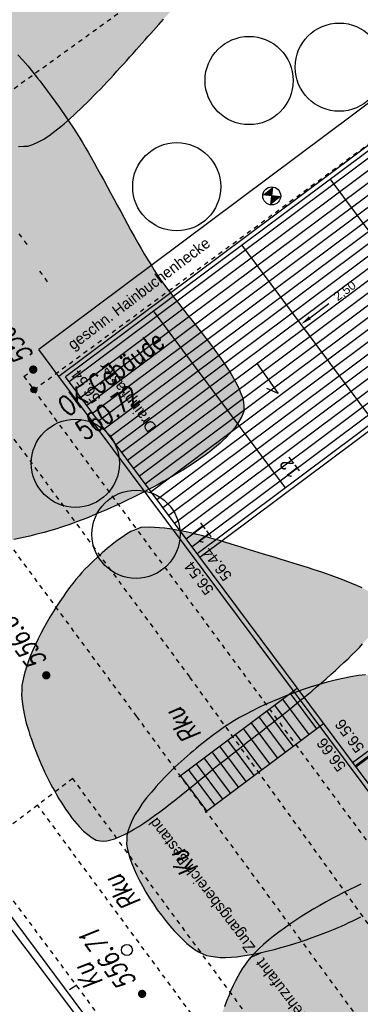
# Model space of a CAD drawing. Header units: metres. Extents: x 2 to 485, y 6 to 594.
# Tile 164 of 176: x 369 to 377, y 372 to 394. Entities that reach past the tile are written whole.
import ezdxf
from ezdxf.enums import TextEntityAlignment as Align

# ---------------------------------------------------------------- set-up
doc = ezdxf.new("R2010")
doc.units = ezdxf.units.M
doc.header["$LTSCALE"] = 0.0125
doc.linetypes.add('260241_A_bea$0$GESTRICHELT', pattern=[0.4, 0.2, -0.2])
doc.linetypes.add('260241_A_bea$0$PUNKTIERT', pattern=[0.2, 0, -0.2])
for name, color, linetype in [('260241_A_bea$0$B10_GEBAEUDE', 1, 'Continuous'), ('260241_A_bea$0$B13_GEB_ZUBEHOER', 12, 'Continuous'), ('260241_A_bea$0$B15_GEB_TXT', 12, 'Continuous'), ('260241_A_bea$0$B25_EINFASS_GEPKT', 7, '260241_A_bea$0$PUNKTIERT'), ('260241_A_bea$0$B28_VEINFASS_TXT', 5, 'Continuous'), ('260241_A_bea$0$B30_BEWSYM', 3, 'Continuous'), ('260241_A_bea$0$B31_BEWLIN', 3, 'Continuous'), ('260241_A_bea$0$B53_HAUPTHOEHEN', 4, 'Continuous'), ('260241_A_bea$0$B54_HOEHEN', 253, 'Continuous'), ('f_baum', 3, 'Continuous'), ('f_einfassung', 51, 'Continuous'), ('f_masze_100', 7, 'Continuous'), ('f_schraff', 251, 'Continuous'), ('f_text_100', 7, 'Continuous'), ('f_weg', 2, 'Continuous')]:
    doc.layers.add(name, color=color, linetype=linetype)
doc.layers.add('260241_A_bea$0$f_fill_baum', color=86, linetype='Continuous', lineweight=18)
doc.styles.add('260241_A_bea$0$ROMANS', font='ROMANS')
doc.styles.add('Arial', font='arial.ttf')

# ---------------------------------------------------------------- blocks, each defined once
blk = doc.blocks.new('260241_A_bea$0$HOEHENPKT_ZENTR')
at = {"const_width": 0.75}
blk.add_lwpolyline([(-0.375, 0, 1), (0.375, 0, 1)], format="xyb", close=True, dxfattribs=at)
blk = doc.blocks.new('260241_A_bea$0$Laubbaum_Stamm')
at = {"lineweight": -2}
blk.add_hatch(color=256, dxfattribs=at).paths.add_polyline_path([(0, 0.5, -1), (0, -0.5, -1)], flags=0)
blk = doc.blocks.new('260241_A_bea$0$Hoehenpunkt_einfach')
at = {"lineweight": -2}
blk.add_hatch(color=256, dxfattribs=at).paths.add_polyline_path([(0, 0.105, -1), (0, -0.105, -1)], flags=0)
blk.add_circle((0, 0), 0.105, dxfattribs=at)

msp = doc.modelspace()

# ---------------------------------------------------------------- hatches: boundary and pattern name
at = {"layer": '260241_A_bea$0$f_fill_baum'}
h = msp.add_hatch(color=256, dxfattribs=at)
h.dxf.hatch_style = 1
h.paths.add_polyline_path([(365.622, 400.773), (365.505, 400.759), (365.369, 400.773), (365.218, 400.807), (365.066, 400.84), (364.9, 400.893), (364.725, 400.959), (364.638, 400.992), (364.548, 401.029), (364.457, 401.068), (364.365, 401.106), (364.272, 401.147), (364.178, 401.189), (364.084, 401.232), (363.989, 401.276), (363.894, 401.321), (363.799, 401.366), (363.704, 401.412), (363.609, 401.458), (363.514, 401.503), (363.419, 401.548), (363.325, 401.592), (363.231, 401.636), (363.138, 401.678), (363.047, 401.719), (362.956, 401.76), (362.867, 401.799), (362.781, 401.835), (362.695, 401.871), (362.611, 401.905), (362.53, 401.935), (362.368, 401.994), (362.218, 402.039), (362.086, 402.062), (361.954, 402.085), (361.839, 402.086), (361.749, 402.06), (361.631, 402.024), (361.52, 401.932), (361.416, 401.796), (361.363, 401.728), (361.312, 401.648), (361.263, 401.559), (361.215, 401.471), (361.168, 401.373), (361.124, 401.267), (361.08, 401.161), (361.038, 401.047), (360.998, 400.927), (360.958, 400.808), (360.921, 400.682), (360.887, 400.552), (360.853, 400.421), (360.821, 400.286), (360.792, 400.148), (360.763, 400.009), (360.737, 399.868), (360.714, 399.725), (360.691, 399.582), (360.671, 399.438), (360.654, 399.294), (360.638, 399.15), (360.626, 399.007), (360.617, 398.866), (360.608, 398.725), (360.602, 398.585), (360.6, 398.449), (360.598, 398.313), (360.599, 398.18), (360.605, 398.052), (360.611, 397.925), (360.621, 397.803), (360.636, 397.687), (360.65, 397.571), (360.668, 397.462), (360.691, 397.361), (360.737, 397.161), (360.802, 396.994), (360.888, 396.873), (360.959, 396.77), (361.063, 396.677), (361.191, 396.592), (361.319, 396.506), (361.471, 396.428), (361.64, 396.356), (361.725, 396.32), (361.814, 396.286), (361.907, 396.253), (361.999, 396.219), (362.095, 396.187), (362.193, 396.156), (362.292, 396.125), (362.393, 396.095), (362.496, 396.065), (362.6, 396.036), (362.705, 396.007), (362.811, 395.979), (362.917, 395.951), (363.024, 395.923), (363.131, 395.895), (363.237, 395.866), (363.343, 395.838), (363.448, 395.81), (363.553, 395.782), (363.658, 395.754), (363.761, 395.726), (363.864, 395.698), (363.966, 395.669), (364.065, 395.64), (364.163, 395.61), (364.259, 395.58), (364.351, 395.549), (364.444, 395.518), (364.533, 395.486), (364.618, 395.453), (364.787, 395.386), (364.939, 395.314), (365.067, 395.237), (365.148, 395.186), (365.232, 395.125), (365.317, 395.056), (365.403, 394.987), (365.49, 394.91), (365.578, 394.826), (365.666, 394.742), (365.755, 394.65), (365.844, 394.553), (365.933, 394.455), (366.023, 394.352), (366.113, 394.245), (366.204, 394.138), (366.295, 394.027), (366.387, 393.913), (366.478, 393.799), (366.57, 393.682), (366.661, 393.564), (366.753, 393.446), (366.845, 393.326), (366.936, 393.207), (367.028, 393.088), (367.119, 392.97), (367.21, 392.853), (367.301, 392.736), (367.391, 392.62), (367.48, 392.508), (367.568, 392.395), (367.656, 392.285), (367.742, 392.18), (367.828, 392.075), (367.913, 391.974), (367.997, 391.88), (368.082, 391.786), (368.165, 391.698), (368.246, 391.618), (368.327, 391.537), (368.406, 391.463), (368.483, 391.398), (368.56, 391.334), (368.635, 391.279), (368.708, 391.234), (368.853, 391.143), (368.989, 391.094), (369.114, 391.099), (369.207, 391.102), (369.315, 391.136), (369.434, 391.195), (369.553, 391.254), (369.682, 391.338), (369.818, 391.441), (369.886, 391.493), (369.956, 391.549), (370.028, 391.61), (370.099, 391.67), (370.172, 391.734), (370.245, 391.801), (370.319, 391.869), (370.394, 391.94), (370.469, 392.013), (370.545, 392.086), (370.621, 392.162), (370.698, 392.24), (370.774, 392.317), (370.851, 392.396), (370.927, 392.476), (371.003, 392.556), (371.078, 392.636), (371.153, 392.717), (371.228, 392.798), (371.302, 392.88), (371.375, 392.961), (371.449, 393.042), (371.521, 393.123), (371.592, 393.202), (371.662, 393.281), (371.731, 393.358), (371.798, 393.433), (371.865, 393.509), (371.931, 393.583), (371.994, 393.654), (372.057, 393.725), (372.117, 393.793), (372.175, 393.857), (372.232, 393.921), (372.287, 393.981), (372.338, 394.038), (372.393, 394.097), (372.452, 394.16), (372.514, 394.226), (372.576, 394.292), (372.641, 394.361), (372.708, 394.432), (372.775, 394.503), (372.844, 394.576), (372.914, 394.65), (372.984, 394.724), (373.056, 394.8), (373.129, 394.878), (373.203, 394.956), (373.278, 395.036), (373.353, 395.117), (373.427, 395.197), (373.502, 395.279), (373.577, 395.361), (373.652, 395.443), (373.727, 395.526), (373.801, 395.61), (373.876, 395.695), (373.95, 395.78), (374.023, 395.865), (374.095, 395.95), (374.166, 396.035), (374.235, 396.12), (374.304, 396.204), (374.37, 396.288), (374.434, 396.372), (374.498, 396.456), (374.56, 396.539), (374.618, 396.621), (374.677, 396.704), (374.732, 396.786), (374.784, 396.867), (374.835, 396.947), (374.882, 397.026), (374.925, 397.104), (374.968, 397.182), (375.007, 397.259), (375.041, 397.334), (375.108, 397.482), (375.155, 397.623), (375.177, 397.754), (375.191, 397.837), (375.197, 397.928), (375.195, 398.026), (375.194, 398.124), (375.185, 398.229), (375.169, 398.339), (375.153, 398.449), (375.131, 398.565), (375.102, 398.685), (375.073, 398.804), (375.037, 398.927), (374.996, 399.054), (374.956, 399.181), (374.91, 399.311), (374.859, 399.443), (374.807, 399.575), (374.751, 399.709), (374.69, 399.843), (374.63, 399.977), (374.565, 400.112), (374.497, 400.247), (374.429, 400.382), (374.357, 400.517), (374.282, 400.65), (374.207, 400.783), (374.129, 400.914), (374.048, 401.043), (373.967, 401.171), (373.883, 401.296), (373.798, 401.417), (373.713, 401.539), (373.627, 401.657), (373.539, 401.769), (373.452, 401.882), (373.363, 401.99), (373.274, 402.092), (373.184, 402.193), (373.094, 402.287), (373.004, 402.374), (372.914, 402.462), (372.825, 402.542), (372.737, 402.614), (372.648, 402.685), (372.56, 402.748), (372.474, 402.801), (372.387, 402.853), (372.301, 402.895), (372.218, 402.927), (372.103, 402.971), (371.968, 403.004), (371.818, 403.026), (371.668, 403.048), (371.502, 403.06), (371.326, 403.062), (371.15, 403.064), (370.964, 403.057), (370.773, 403.042), (370.583, 403.028), (370.387, 403.006), (370.191, 402.977), (369.994, 402.947), (369.797, 402.91), (369.605, 402.868), (369.414, 402.826), (369.228, 402.778), (369.052, 402.726), (368.876, 402.674), (368.709, 402.617), (368.558, 402.556), (368.406, 402.495), (368.269, 402.431), (368.153, 402.365), (368.067, 402.316), (367.975, 402.257), (367.877, 402.189), (367.778, 402.121), (367.674, 402.044), (367.566, 401.963), (367.458, 401.882), (367.346, 401.797), (367.232, 401.711), (367.118, 401.625), (367.003, 401.538), (366.888, 401.453), (366.772, 401.368), (366.656, 401.285), (366.542, 401.208), (366.429, 401.132), (366.318, 401.061), (366.21, 401), (366.102, 400.939), (365.998, 400.887), (365.899, 400.848), (365.8, 400.809), (365.707, 400.782)])
h.paths.add_polyline_path([(365.307, 389.161), (365.424, 389.159), (365.556, 389.192), (365.696, 389.253), (365.766, 389.283), (365.838, 389.32), (365.911, 389.363), (365.985, 389.406), (366.06, 389.455), (366.136, 389.51), (366.212, 389.564), (366.289, 389.624), (366.366, 389.688), (366.443, 389.753), (366.52, 389.822), (366.597, 389.895), (366.673, 389.967), (366.749, 390.043), (366.823, 390.122), (366.897, 390.201), (366.97, 390.282), (367.041, 390.365), (367.112, 390.448), (367.181, 390.533), (367.247, 390.62), (367.313, 390.707), (367.377, 390.795), (367.438, 390.884), (367.498, 390.972), (367.555, 391.061), (367.608, 391.149), (367.66, 391.236), (367.708, 391.323), (367.751, 391.409), (367.795, 391.496), (367.834, 391.581), (367.867, 391.664), (367.9, 391.747), (367.928, 391.827), (367.95, 391.905), (367.994, 392.061), (368.013, 392.206), (368.003, 392.334), (367.992, 392.442), (367.958, 392.563), (367.903, 392.691), (367.848, 392.818), (367.773, 392.953), (367.683, 393.09), (367.638, 393.159), (367.589, 393.228), (367.537, 393.298), (367.485, 393.367), (367.429, 393.436), (367.371, 393.505), (367.313, 393.574), (367.253, 393.643), (367.19, 393.71), (367.128, 393.778), (367.064, 393.845), (366.998, 393.91), (366.932, 393.975), (366.864, 394.038), (366.796, 394.099), (366.727, 394.159), (366.657, 394.217), (366.587, 394.272), (366.448, 394.383), (366.308, 394.483), (366.172, 394.567), (366.035, 394.65), (365.901, 394.717), (365.776, 394.764), (365.652, 394.811), (365.536, 394.838), (365.434, 394.84), (365.318, 394.84), (365.189, 394.81), (365.051, 394.754), (364.981, 394.726), (364.909, 394.691), (364.836, 394.651), (364.764, 394.611), (364.69, 394.565), (364.615, 394.515), (364.54, 394.464), (364.464, 394.409), (364.388, 394.349), (364.312, 394.29), (364.236, 394.227), (364.161, 394.16), (364.086, 394.093), (364.011, 394.023), (363.937, 393.95), (363.863, 393.876), (363.79, 393.8), (363.719, 393.722), (363.648, 393.644), (363.579, 393.564), (363.512, 393.483), (363.446, 393.402), (363.382, 393.32), (363.322, 393.238), (363.261, 393.155), (363.204, 393.072), (363.15, 392.989), (363.096, 392.906), (363.046, 392.823), (363.001, 392.741), (362.956, 392.66), (362.916, 392.58), (362.881, 392.501), (362.845, 392.422), (362.815, 392.345), (362.79, 392.27), (362.742, 392.121), (362.718, 391.983), (362.724, 391.862), (362.728, 391.747), (362.759, 391.62), (362.811, 391.484), (362.862, 391.348), (362.934, 391.204), (363.023, 391.056), (363.068, 390.982), (363.117, 390.908), (363.169, 390.833), (363.221, 390.758), (363.276, 390.683), (363.334, 390.608), (363.392, 390.534), (363.453, 390.46), (363.516, 390.387), (363.58, 390.314), (363.646, 390.243), (363.713, 390.173), (363.78, 390.103), (363.849, 390.035), (363.919, 389.97), (363.988, 389.904), (364.058, 389.84), (364.129, 389.779), (364.2, 389.718), (364.271, 389.66), (364.342, 389.606), (364.413, 389.553), (364.484, 389.503), (364.554, 389.458), (364.694, 389.367), (364.83, 389.293), (364.957, 389.242), (365.084, 389.19), (365.202, 389.161)], flags=16)
h = msp.add_hatch(color=256, dxfattribs=at)
h.dxf.hatch_style = 1
h.paths.add_polyline_path([(365.307, 389.161), (365.424, 389.159), (365.556, 389.192), (365.696, 389.253), (365.766, 389.283), (365.838, 389.32), (365.911, 389.363), (365.985, 389.406), (366.06, 389.455), (366.136, 389.51), (366.212, 389.564), (366.289, 389.624), (366.366, 389.688), (366.443, 389.753), (366.52, 389.822), (366.597, 389.895), (366.673, 389.967), (366.749, 390.043), (366.823, 390.122), (366.897, 390.201), (366.97, 390.282), (367.041, 390.365), (367.112, 390.448), (367.181, 390.533), (367.247, 390.62), (367.313, 390.707), (367.377, 390.795), (367.438, 390.884), (367.498, 390.972), (367.555, 391.061), (367.608, 391.149), (367.66, 391.236), (367.708, 391.323), (367.751, 391.409), (367.795, 391.496), (367.834, 391.581), (367.867, 391.664), (367.9, 391.747), (367.928, 391.827), (367.95, 391.905), (367.994, 392.061), (368.013, 392.206), (368.003, 392.334), (367.992, 392.442), (367.958, 392.563), (367.903, 392.691), (367.848, 392.818), (367.773, 392.953), (367.683, 393.09), (367.638, 393.159), (367.589, 393.228), (367.537, 393.298), (367.485, 393.367), (367.429, 393.436), (367.371, 393.505), (367.313, 393.574), (367.253, 393.643), (367.19, 393.71), (367.128, 393.778), (367.064, 393.845), (366.998, 393.91), (366.932, 393.975), (366.864, 394.038), (366.796, 394.099), (366.727, 394.159), (366.657, 394.217), (366.587, 394.272), (366.448, 394.383), (366.308, 394.483), (366.172, 394.567), (366.035, 394.65), (365.901, 394.717), (365.776, 394.764), (365.652, 394.811), (365.536, 394.838), (365.434, 394.84), (365.318, 394.84), (365.189, 394.81), (365.051, 394.754), (364.981, 394.726), (364.909, 394.691), (364.836, 394.651), (364.764, 394.611), (364.69, 394.565), (364.615, 394.515), (364.54, 394.464), (364.464, 394.409), (364.388, 394.349), (364.312, 394.29), (364.236, 394.227), (364.161, 394.16), (364.086, 394.093), (364.011, 394.023), (363.937, 393.95), (363.863, 393.876), (363.79, 393.8), (363.719, 393.722), (363.648, 393.644), (363.579, 393.564), (363.512, 393.483), (363.446, 393.402), (363.382, 393.32), (363.322, 393.238), (363.261, 393.155), (363.204, 393.072), (363.15, 392.989), (363.096, 392.906), (363.046, 392.823), (363.001, 392.741), (362.956, 392.66), (362.916, 392.58), (362.881, 392.501), (362.845, 392.422), (362.815, 392.345), (362.79, 392.27), (362.742, 392.121), (362.718, 391.983), (362.724, 391.862), (362.728, 391.747), (362.759, 391.62), (362.811, 391.484), (362.862, 391.348), (362.934, 391.204), (363.023, 391.056), (363.068, 390.982), (363.117, 390.908), (363.169, 390.833), (363.221, 390.758), (363.276, 390.683), (363.334, 390.608), (363.392, 390.534), (363.453, 390.46), (363.516, 390.387), (363.58, 390.314), (363.646, 390.243), (363.713, 390.173), (363.78, 390.103), (363.849, 390.035), (363.919, 389.97), (363.988, 389.904), (364.058, 389.84), (364.129, 389.779), (364.2, 389.718), (364.271, 389.66), (364.342, 389.606), (364.413, 389.553), (364.484, 389.503), (364.554, 389.458), (364.694, 389.367), (364.83, 389.293), (364.957, 389.242), (365.084, 389.19), (365.202, 389.161)], flags=16)
h.paths.add_polyline_path([(374.105, 385.215), (374.106, 385.096), (374.063, 384.971), (373.983, 384.842), (373.942, 384.777), (373.892, 384.71), (373.834, 384.643), (373.777, 384.576), (373.712, 384.509), (373.64, 384.441), (373.567, 384.373), (373.487, 384.304), (373.402, 384.236), (373.317, 384.168), (373.226, 384.1), (373.13, 384.032), (373.034, 383.964), (372.933, 383.896), (372.829, 383.829), (372.724, 383.761), (372.615, 383.694), (372.503, 383.628), (372.391, 383.562), (372.277, 383.497), (372.161, 383.434), (372.046, 383.371), (371.929, 383.31), (371.811, 383.25), (371.693, 383.19), (371.575, 383.131), (371.457, 383.075), (371.339, 383.018), (371.221, 382.963), (371.105, 382.911), (370.989, 382.859), (370.875, 382.81), (370.764, 382.764), (370.652, 382.717), (370.543, 382.673), (370.438, 382.632), (370.333, 382.591), (370.232, 382.554), (370.135, 382.52), (370.039, 382.486), (369.948, 382.456), (369.864, 382.43), (369.726, 382.388), (369.574, 382.346), (369.41, 382.305), (369.246, 382.264), (369.07, 382.225), (368.887, 382.189), (368.705, 382.153), (368.516, 382.12), (368.324, 382.091), (368.133, 382.062), (367.939, 382.038), (367.747, 382.02), (367.554, 382.001), (367.363, 381.988), (367.179, 381.982), (366.995, 381.976), (366.817, 381.977), (366.65, 381.986), (366.482, 381.995), (366.325, 382.013), (366.183, 382.04), (366.04, 382.066), (365.912, 382.102), (365.804, 382.15), (365.733, 382.18), (365.66, 382.22), (365.585, 382.269), (365.511, 382.318), (365.435, 382.375), (365.358, 382.44), (365.281, 382.504), (365.203, 382.576), (365.125, 382.654), (365.047, 382.731), (364.968, 382.815), (364.889, 382.904), (364.811, 382.994), (364.733, 383.089), (364.656, 383.189), (364.578, 383.288), (364.501, 383.391), (364.426, 383.498), (364.351, 383.605), (364.277, 383.716), (364.205, 383.829), (364.133, 383.943), (364.063, 384.059), (363.996, 384.177), (363.928, 384.294), (363.863, 384.413), (363.801, 384.532), (363.738, 384.651), (363.678, 384.77), (363.621, 384.889), (363.565, 385.008), (363.512, 385.126), (363.463, 385.243), (363.414, 385.361), (363.37, 385.477), (363.33, 385.591), (363.29, 385.704), (363.254, 385.815), (363.223, 385.923), (363.193, 386.031), (363.168, 386.136), (363.148, 386.236), (363.107, 386.436), (363.089, 386.619), (363.098, 386.777), (363.105, 386.894), (363.128, 387.023), (363.165, 387.161), (363.201, 387.299), (363.25, 387.445), (363.31, 387.597), (363.37, 387.749), (363.44, 387.907), (363.517, 388.068), (363.556, 388.149), (363.597, 388.231), (363.64, 388.313), (363.682, 388.395), (363.725, 388.477), (363.77, 388.559), (363.814, 388.641), (363.86, 388.723), (363.906, 388.804), (363.953, 388.886), (364, 388.967), (364.048, 389.048), (364.096, 389.129), (364.144, 389.209), (364.192, 389.288), (364.239, 389.366), (364.286, 389.443), (364.333, 389.519), (364.428, 389.671), (364.521, 389.817), (364.61, 389.955), (364.699, 390.093), (364.783, 390.222), (364.86, 390.34), (364.906, 390.41), (364.955, 390.485), (365.007, 390.565), (365.06, 390.645), (365.116, 390.73), (365.175, 390.818), (365.234, 390.906), (365.295, 390.998), (365.359, 391.092), (365.422, 391.185), (365.488, 391.281), (365.556, 391.378), (365.624, 391.476), (365.694, 391.576), (365.766, 391.676), (365.837, 391.776), (365.909, 391.876), (365.983, 391.976), (366.057, 392.076), (366.132, 392.175), (366.207, 392.273), (366.283, 392.371), (366.36, 392.468), (366.437, 392.562), (366.513, 392.656), (366.59, 392.748), (366.666, 392.836), (366.742, 392.924), (366.818, 393.008), (366.893, 393.088), (366.968, 393.168), (367.043, 393.243), (367.116, 393.313), (367.19, 393.384), (367.263, 393.449), (367.334, 393.508), (367.405, 393.566), (367.474, 393.618), (367.541, 393.663), (367.609, 393.708), (367.675, 393.746), (367.739, 393.775), (367.865, 393.833), (367.981, 393.858), (368.085, 393.841), (368.163, 393.829), (368.25, 393.791), (368.345, 393.732), (368.439, 393.673), (368.54, 393.593), (368.646, 393.498), (368.752, 393.403), (368.862, 393.292), (368.974, 393.171), (369.087, 393.05), (369.201, 392.918), (369.314, 392.781), (369.37, 392.712), (369.426, 392.642), (369.482, 392.571), (369.537, 392.5), (369.591, 392.428), (369.645, 392.356), (369.699, 392.284), (369.752, 392.212), (369.804, 392.14), (369.856, 392.069), (369.907, 391.998), (369.956, 391.929), (370.054, 391.789), (370.146, 391.654), (370.229, 391.528), (370.311, 391.402), (370.384, 391.285), (370.445, 391.183), (370.507, 391.081), (370.573, 390.968), (370.642, 390.847), (370.71, 390.726), (370.781, 390.597), (370.854, 390.462), (370.927, 390.328), (371.002, 390.188), (371.079, 390.046), (371.156, 389.905), (371.234, 389.761), (371.312, 389.617), (371.39, 389.473), (371.468, 389.329), (371.545, 389.188), (371.623, 389.048), (371.701, 388.911), (371.777, 388.78), (371.853, 388.649), (371.928, 388.524), (372, 388.408), (372.072, 388.291), (372.142, 388.183), (372.21, 388.088), (372.274, 387.995), (372.353, 387.891), (372.44, 387.778), (372.527, 387.665), (372.623, 387.543), (372.723, 387.416), (372.824, 387.289), (372.929, 387.157), (373.035, 387.022), (373.141, 386.887), (373.247, 386.75), (373.349, 386.614), (373.451, 386.477), (373.549, 386.341), (373.638, 386.209), (373.728, 386.078), (373.809, 385.95), (373.878, 385.83), (373.947, 385.709), (374.003, 385.595), (374.042, 385.492), (374.081, 385.388), (374.103, 385.294)])
h = msp.add_hatch(color=256, dxfattribs=at)
h.dxf.hatch_style = 1
h.paths.add_polyline_path([(377.238, 380.786), (377.205, 380.833), (377.149, 380.883), (377.074, 380.934), (376.998, 380.984), (376.903, 381.035), (376.793, 381.087), (376.684, 381.139), (376.56, 381.192), (376.427, 381.244), (376.294, 381.297), (376.151, 381.349), (376.004, 381.4), (375.856, 381.451), (375.704, 381.501), (375.552, 381.549), (375.401, 381.597), (375.25, 381.644), (375.104, 381.689), (374.958, 381.734), (374.818, 381.776), (374.688, 381.815), (374.557, 381.854), (374.436, 381.89), (374.332, 381.922), (374.239, 381.951), (374.137, 381.983), (374.027, 382.018), (373.917, 382.052), (373.8, 382.088), (373.679, 382.124), (373.558, 382.16), (373.432, 382.197), (373.305, 382.232), (373.178, 382.267), (373.05, 382.301), (372.923, 382.331), (372.795, 382.36), (372.668, 382.386), (372.545, 382.406), (372.423, 382.427), (372.305, 382.443), (372.193, 382.452), (371.969, 382.468), (371.772, 382.455), (371.625, 382.398), (371.542, 382.366), (371.443, 382.308), (371.336, 382.235), (371.23, 382.162), (371.117, 382.074), (371.005, 381.981), (370.893, 381.887), (370.783, 381.788), (370.685, 381.694), (370.586, 381.6), (370.498, 381.511), (370.432, 381.438), (370.366, 381.366), (370.297, 381.283), (370.225, 381.191), (370.153, 381.098), (370.078, 380.996), (370.003, 380.887), (369.928, 380.779), (369.853, 380.664), (369.779, 380.545), (369.706, 380.427), (369.635, 380.305), (369.568, 380.181), (369.5, 380.057), (369.436, 379.931), (369.377, 379.806), (369.319, 379.681), (369.267, 379.558), (369.223, 379.438), (369.179, 379.318), (369.142, 379.201), (369.115, 379.091), (369.088, 378.98), (369.071, 378.875), (369.067, 378.779), (369.06, 378.656), (369.073, 378.512), (369.101, 378.354), (369.128, 378.195), (369.17, 378.023), (369.225, 377.844), (369.253, 377.755), (369.284, 377.664), (369.317, 377.572), (369.35, 377.479), (369.385, 377.386), (369.423, 377.293), (369.461, 377.2), (369.501, 377.107), (369.543, 377.014), (369.585, 376.922), (369.629, 376.831), (369.675, 376.742), (369.72, 376.652), (369.767, 376.564), (369.815, 376.479), (369.862, 376.393), (369.911, 376.31), (369.96, 376.23), (370.01, 376.151), (370.06, 376.075), (370.111, 376.003), (370.162, 375.932), (370.214, 375.865), (370.265, 375.803), (370.367, 375.679), (370.468, 375.575), (370.566, 375.499), (370.664, 375.422), (370.758, 375.373), (370.847, 375.359), (370.916, 375.348), (370.998, 375.357), (371.089, 375.381), (371.18, 375.405), (371.279, 375.444), (371.385, 375.496), (371.491, 375.548), (371.604, 375.612), (371.72, 375.685), (371.837, 375.759), (371.958, 375.841), (372.08, 375.929), (372.201, 376.016), (372.324, 376.108), (372.445, 376.202), (372.567, 376.296), (372.687, 376.392), (372.804, 376.486), (372.92, 376.58), (373.033, 376.673), (373.139, 376.76), (373.245, 376.847), (373.344, 376.928), (373.435, 377.001), (373.513, 377.064), (373.599, 377.132), (373.69, 377.203), (373.782, 377.275), (373.879, 377.351), (373.98, 377.43), (374.081, 377.508), (374.186, 377.589), (374.294, 377.673), (374.401, 377.756), (374.512, 377.842), (374.624, 377.93), (374.737, 378.018), (374.851, 378.108), (374.966, 378.199), (375.08, 378.29), (375.194, 378.382), (375.308, 378.474), (375.422, 378.566), (375.536, 378.659), (375.647, 378.752), (375.759, 378.845), (375.869, 378.938), (375.975, 379.031), (376.081, 379.123), (376.184, 379.215), (376.282, 379.305), (376.38, 379.395), (376.473, 379.483), (376.56, 379.569), (376.647, 379.656), (376.729, 379.741), (376.803, 379.823), (376.878, 379.905), (376.946, 379.985), (377.006, 380.062), (377.065, 380.138), (377.116, 380.211), (377.157, 380.28), (377.199, 380.35), (377.231, 380.416), (377.252, 380.477), (377.294, 380.599), (377.292, 380.703)])
h = msp.add_hatch(color=256, dxfattribs=at)
h.dxf.hatch_style = 1
h.paths.add_polyline_path([(379.997, 376.327), (379.996, 376.416), (379.972, 376.522), (379.929, 376.638), (379.886, 376.754), (379.825, 376.881), (379.749, 377.014), (379.674, 377.147), (379.584, 377.286), (379.484, 377.426), (379.434, 377.497), (379.382, 377.568), (379.328, 377.639), (379.273, 377.71), (379.216, 377.78), (379.158, 377.849), (379.099, 377.918), (379.039, 377.986), (378.978, 378.053), (378.917, 378.121), (378.855, 378.187), (378.793, 378.251), (378.731, 378.315), (378.668, 378.377), (378.605, 378.436), (378.542, 378.494), (378.478, 378.55), (378.415, 378.603), (378.29, 378.709), (378.166, 378.803), (378.049, 378.879), (377.932, 378.956), (377.821, 379.015), (377.72, 379.052), (377.608, 379.093), (377.478, 379.117), (377.336, 379.127), (377.193, 379.137), (377.037, 379.132), (376.872, 379.116), (376.708, 379.1), (376.535, 379.072), (376.357, 379.035), (376.18, 378.998), (375.999, 378.952), (375.817, 378.899), (375.635, 378.845), (375.453, 378.785), (375.275, 378.72), (375.097, 378.655), (374.923, 378.586), (374.758, 378.515), (374.592, 378.444), (374.435, 378.37), (374.29, 378.297), (374.145, 378.223), (374.012, 378.15), (373.896, 378.081), (373.79, 378.016), (373.672, 377.938), (373.547, 377.85), (373.422, 377.761), (373.29, 377.662), (373.156, 377.555), (373.089, 377.502), (373.022, 377.447), (372.955, 377.39), (372.887, 377.333), (372.819, 377.274), (372.752, 377.214), (372.685, 377.154), (372.618, 377.093), (372.552, 377.031), (372.487, 376.97), (372.423, 376.907), (372.361, 376.844), (372.298, 376.781), (372.237, 376.717), (372.178, 376.653), (372.119, 376.588), (372.062, 376.523), (372.008, 376.458), (371.9, 376.329), (371.803, 376.201), (371.721, 376.076), (371.639, 375.95), (371.572, 375.827), (371.525, 375.709), (371.478, 375.592), (371.451, 375.481), (371.449, 375.379), (371.447, 375.291), (371.462, 375.189), (371.492, 375.078), (371.521, 374.966), (371.564, 374.844), (371.618, 374.717), (371.672, 374.59), (371.738, 374.458), (371.812, 374.325), (371.886, 374.192), (371.968, 374.058), (372.056, 373.927), (372.143, 373.796), (372.236, 373.668), (372.331, 373.548), (372.427, 373.429), (372.525, 373.317), (372.622, 373.217), (372.719, 373.117), (372.816, 373.029), (372.909, 372.957), (373.001, 372.885), (373.09, 372.83), (373.174, 372.796), (373.257, 372.761), (373.355, 372.739), (373.464, 372.728), (373.573, 372.716), (373.693, 372.715), (373.821, 372.723), (373.949, 372.731), (374.085, 372.748), (374.225, 372.771), (374.366, 372.795), (374.511, 372.826), (374.657, 372.862), (374.803, 372.897), (374.95, 372.937), (375.094, 372.98), (375.239, 373.023), (375.382, 373.069), (375.519, 373.116), (375.656, 373.163), (375.788, 373.211), (375.91, 373.258), (376.032, 373.304), (376.145, 373.35), (376.246, 373.394), (376.323, 373.426), (376.405, 373.462), (376.491, 373.502), (376.578, 373.542), (376.669, 373.586), (376.763, 373.632), (376.857, 373.678), (376.954, 373.727), (377.053, 373.778), (377.152, 373.829), (377.253, 373.882), (377.355, 373.938), (377.458, 373.994), (377.562, 374.053), (377.667, 374.113), (377.771, 374.173), (377.875, 374.235), (377.979, 374.298), (378.083, 374.361), (378.187, 374.426), (378.289, 374.492), (378.391, 374.559), (378.492, 374.627), (378.591, 374.696), (378.689, 374.765), (378.785, 374.834), (378.878, 374.904), (378.97, 374.973), (379.059, 375.043), (379.143, 375.113), (379.228, 375.183), (379.308, 375.254), (379.383, 375.324), (379.459, 375.395), (379.529, 375.466), (379.593, 375.536), (379.656, 375.606), (379.713, 375.675), (379.763, 375.743), (379.814, 375.811), (379.858, 375.879), (379.893, 375.946), (379.963, 376.078), (380, 376.206)])
h = msp.add_hatch(color=256, dxfattribs=at)
h.dxf.hatch_style = 1
h.paths.add_polyline_path([(379.443, 370.457), (379.513, 370.517), (379.586, 370.586), (379.661, 370.664), (379.736, 370.743), (379.813, 370.83), (379.891, 370.925), (379.969, 371.019), (380.049, 371.121), (380.129, 371.228), (380.208, 371.335), (380.288, 371.448), (380.367, 371.565), (380.447, 371.683), (380.527, 371.805), (380.606, 371.931), (380.684, 372.056), (380.761, 372.185), (380.837, 372.315), (380.913, 372.445), (380.987, 372.577), (381.058, 372.71), (381.13, 372.844), (381.2, 372.978), (381.267, 373.111), (381.333, 373.244), (381.396, 373.376), (381.455, 373.506), (381.514, 373.635), (381.569, 373.763), (381.619, 373.887), (381.669, 374.011), (381.715, 374.132), (381.755, 374.248), (381.796, 374.364), (381.832, 374.476), (381.861, 374.581), (381.89, 374.686), (381.912, 374.784), (381.928, 374.875), (381.944, 374.967), (381.953, 375.051), (381.955, 375.126), (381.958, 375.276), (381.931, 375.39), (381.867, 375.459), (381.811, 375.52), (381.712, 375.559), (381.58, 375.58), (381.448, 375.6), (381.283, 375.602), (381.093, 375.588), (380.999, 375.581), (380.898, 375.571), (380.793, 375.557), (380.687, 375.543), (380.576, 375.525), (380.461, 375.505), (380.346, 375.485), (380.228, 375.462), (380.107, 375.436), (379.986, 375.411), (379.863, 375.384), (379.738, 375.355), (379.613, 375.325), (379.486, 375.293), (379.359, 375.26), (379.231, 375.226), (379.103, 375.191), (378.975, 375.155), (378.848, 375.119), (378.721, 375.081), (378.596, 375.043), (378.472, 375.005), (378.349, 374.967), (378.229, 374.929), (378.108, 374.89), (377.99, 374.85), (377.877, 374.811), (377.764, 374.772), (377.655, 374.734), (377.551, 374.696), (377.447, 374.658), (377.348, 374.621), (377.255, 374.585), (377.162, 374.548), (377.075, 374.512), (376.995, 374.479), (376.885, 374.431), (376.765, 374.377), (376.639, 374.317), (376.513, 374.257), (376.381, 374.191), (376.246, 374.12), (376.111, 374.049), (375.973, 373.973), (375.834, 373.894), (375.696, 373.815), (375.558, 373.732), (375.423, 373.646), (375.287, 373.56), (375.154, 373.471), (375.027, 373.38), (374.901, 373.289), (374.781, 373.196), (374.669, 373.103), (374.557, 373.01), (374.454, 372.916), (374.363, 372.822), (374.271, 372.727), (374.191, 372.632), (374.126, 372.54), (374.076, 372.468), (374.024, 372.382), (373.972, 372.284), (373.92, 372.186), (373.867, 372.077), (373.815, 371.961), (373.763, 371.845), (373.713, 371.722), (373.666, 371.596), (373.619, 371.47), (373.576, 371.341), (373.537, 371.213), (373.498, 371.084), (373.464, 370.956), (373.436, 370.833), (373.409, 370.711), (373.388, 370.593), (373.376, 370.484), (373.35, 370.265), (373.358, 370.081), (373.413, 369.964), (373.448, 369.891), (373.512, 369.824), (373.598, 369.762), (373.683, 369.7), (373.791, 369.643), (373.915, 369.591), (374.039, 369.54), (374.18, 369.494), (374.332, 369.454), (374.484, 369.414), (374.647, 369.38), (374.815, 369.351), (374.982, 369.322), (375.154, 369.298), (375.325, 369.279), (375.497, 369.261), (375.667, 369.248), (375.83, 369.241), (375.993, 369.233), (376.149, 369.231), (376.292, 369.234), (376.434, 369.237), (376.563, 369.245), (376.674, 369.259), (376.775, 369.272), (376.884, 369.292), (377, 369.319), (377.115, 369.345), (377.236, 369.377), (377.36, 369.415), (377.485, 369.453), (377.613, 369.497), (377.742, 369.545), (377.872, 369.593), (378.003, 369.645), (378.132, 369.701), (378.261, 369.756), (378.388, 369.815), (378.511, 369.876), (378.635, 369.937), (378.754, 370), (378.867, 370.065), (378.98, 370.13), (379.086, 370.196), (379.183, 370.262), (379.28, 370.327), (379.367, 370.392)])

# ---------------------------------------------------------------- linework, layer by layer
for p, q in [((374.717, 389.77), (374.763, 390.176)), ((374.942, 389.95), (374.537, 389.996))]:
    msp.add_line(p, q)
msp.add_circle((374.74, 389.973), 0.204)
at = {"color": 252, "lineweight": -2}
msp.add_circle((371.452, 372.882), 0.125, dxfattribs=at)
for points in [[(374.763, 390.176), (374.74, 389.973), (374.537, 389.996)], [(374.942, 389.95), (374.74, 389.973), (374.717, 389.77)]]:
    msp.add_solid(points)
at = {"layer": '260241_A_bea$0$B10_GEBAEUDE', "color": 7, "linetype": '260241_A_bea$0$GESTRICHELT'}
for p, q in [((369.341, 385.579), (378.507, 392.301)), ((379.866, 371.357), (369.341, 385.579))]:
    msp.add_line(p, q, dxfattribs=at)
at = {"layer": '260241_A_bea$0$B10_GEBAEUDE', "color": 7, "linetype": 'Continuous'}
msp.add_line((367.475, 375.138), (373.758, 366.81), dxfattribs=at)
at = {"layer": '260241_A_bea$0$B13_GEB_ZUBEHOER', "color": 7, "linetype": 'Continuous'}
msp.add_line((367.589, 375.298), (373.94, 366.783), dxfattribs=at)
at = {"layer": '260241_A_bea$0$B25_EINFASS_GEPKT', "color": 7, "linetype": '260241_A_bea$0$PUNKTIERT', "ltscale": 0.5}
for p, q in [((374.006, 396.085), (365.026, 389.616)), ((369.188, 388.874), (368.951, 389.196)), ((369.653, 388.027), (369.417, 388.349)), ((367.344, 386.552), (372.877, 379.065)), ((369.116, 385.883), (369.326, 386.037)), ((369.116, 385.883), (369.341, 385.579)), ((366.143, 385.653), (371.67, 378.175)), ((372.877, 379.065), (379.474, 369.95)), ((371.67, 378.175), (378.327, 369.121)), ((370.225, 376.767), (368.037, 375.118)), ((376.215, 368.65), (370.225, 376.767)), ((375.41, 368.057), (369.42, 376.174)), ((368.037, 375.118), (374.269, 366.758))]:
    msp.add_line(p, q, dxfattribs=at)
at = {"layer": '260241_A_bea$0$B28_VEINFASS_TXT', "color": 252, "linetype": 'Continuous'}
msp.add_line((370.15, 371.984), (370.315, 372.096), dxfattribs=at)
at = {"layer": '260241_A_bea$0$B31_BEWLIN', "linetype": 'Continuous'}
for points in [[(368.989, 391.094), (369.114, 391.099), (369.207, 391.102), (369.315, 391.136), (369.434, 391.195), (369.553, 391.254), (369.682, 391.338), (369.818, 391.441), (369.886, 391.493), (369.956, 391.549), (370.028, 391.61), (370.099, 391.67), (370.172, 391.734), (370.245, 391.801), (370.319, 391.869), (370.394, 391.94), (370.469, 392.013), (370.545, 392.086), (370.621, 392.162), (370.698, 392.24), (370.774, 392.317), (370.851, 392.396), (370.927, 392.476), (371.003, 392.556), (371.078, 392.636), (371.153, 392.717), (371.228, 392.798), (371.302, 392.88), (371.375, 392.961), (371.449, 393.042), (371.521, 393.123), (371.592, 393.202), (371.662, 393.281), (371.731, 393.358), (371.798, 393.433), (371.865, 393.509), (371.931, 393.583), (371.994, 393.654), (372.057, 393.725), (372.117, 393.793), (372.175, 393.857), (372.232, 393.921), (372.287, 393.981)], [(368.974, 393.171), (369.087, 393.05), (369.201, 392.918), (369.314, 392.781), (369.37, 392.712), (369.426, 392.642), (369.482, 392.571), (369.537, 392.5), (369.591, 392.428), (369.645, 392.356), (369.699, 392.284), (369.752, 392.212), (369.804, 392.14), (369.856, 392.069), (369.907, 391.998), (369.956, 391.929), (370.054, 391.789), (370.146, 391.654), (370.229, 391.528), (370.311, 391.402), (370.384, 391.285), (370.445, 391.183), (370.507, 391.081), (370.573, 390.968), (370.642, 390.847), (370.71, 390.726), (370.781, 390.597), (370.854, 390.462), (370.927, 390.328), (371.002, 390.188), (371.079, 390.046), (371.156, 389.905), (371.234, 389.761), (371.312, 389.617), (371.39, 389.473), (371.468, 389.329), (371.545, 389.188), (371.623, 389.048), (371.701, 388.911), (371.777, 388.78), (371.853, 388.649), (371.928, 388.524), (372, 388.408), (372.072, 388.291), (372.142, 388.183), (372.21, 388.088), (372.274, 387.995), (372.353, 387.891), (372.44, 387.778), (372.527, 387.665), (372.623, 387.543), (372.723, 387.416), (372.824, 387.289), (372.929, 387.157), (373.035, 387.022), (373.141, 386.887), (373.247, 386.75), (373.349, 386.614), (373.451, 386.477), (373.549, 386.341), (373.638, 386.209), (373.728, 386.078), (373.809, 385.95), (373.878, 385.83), (373.947, 385.709), (374.003, 385.595), (374.042, 385.492), (374.081, 385.388), (374.103, 385.294), (374.105, 385.215), (374.105, 385.215), (374.106, 385.096), (374.063, 384.971), (373.983, 384.842), (373.942, 384.777), (373.892, 384.71), (373.834, 384.643), (373.777, 384.576), (373.712, 384.509), (373.64, 384.441), (373.567, 384.373), (373.487, 384.304), (373.402, 384.236), (373.317, 384.168), (373.226, 384.1), (373.13, 384.032), (373.034, 383.964), (372.933, 383.896), (372.829, 383.829), (372.724, 383.761), (372.615, 383.694), (372.503, 383.628), (372.391, 383.562), (372.277, 383.497), (372.161, 383.434), (372.046, 383.371), (371.929, 383.31), (371.811, 383.25), (371.693, 383.19), (371.575, 383.131), (371.457, 383.075), (371.339, 383.018), (371.221, 382.963), (371.105, 382.911), (370.989, 382.859), (370.875, 382.81), (370.764, 382.764), (370.652, 382.717), (370.543, 382.673), (370.438, 382.632), (370.333, 382.591), (370.232, 382.554), (370.135, 382.52), (370.039, 382.486), (369.948, 382.456), (369.864, 382.43), (369.726, 382.388), (369.574, 382.346), (369.41, 382.305), (369.246, 382.264), (369.07, 382.225), (368.887, 382.189)], [(376.793, 381.087), (376.684, 381.139), (376.56, 381.192), (376.427, 381.244), (376.294, 381.297), (376.151, 381.349), (376.004, 381.4), (375.856, 381.451), (375.704, 381.501), (375.552, 381.549), (375.401, 381.597), (375.25, 381.644), (375.104, 381.689), (374.958, 381.734), (374.818, 381.776), (374.688, 381.815), (374.557, 381.854), (374.436, 381.89), (374.332, 381.922), (374.239, 381.951), (374.137, 381.983), (374.027, 382.018), (373.917, 382.052), (373.8, 382.088), (373.679, 382.124), (373.558, 382.16), (373.432, 382.197), (373.305, 382.232), (373.178, 382.267), (373.05, 382.301), (372.923, 382.331), (372.795, 382.36), (372.668, 382.386), (372.545, 382.406), (372.423, 382.427), (372.305, 382.443), (372.193, 382.452), (371.969, 382.468), (371.772, 382.455), (371.625, 382.398), (371.542, 382.366), (371.443, 382.308), (371.336, 382.235), (371.23, 382.162), (371.117, 382.074), (371.005, 381.981), (370.893, 381.887), (370.783, 381.788), (370.685, 381.694), (370.586, 381.6), (370.498, 381.511), (370.432, 381.438), (370.366, 381.366), (370.297, 381.283), (370.225, 381.191), (370.153, 381.098), (370.078, 380.996), (370.003, 380.887), (369.928, 380.779), (369.853, 380.664), (369.779, 380.545), (369.706, 380.427), (369.635, 380.305), (369.568, 380.181), (369.5, 380.057), (369.436, 379.931), (369.377, 379.806), (369.319, 379.681), (369.267, 379.558), (369.223, 379.438), (369.179, 379.318), (369.142, 379.201), (369.115, 379.091), (369.088, 378.98), (369.071, 378.875), (369.067, 378.779), (369.06, 378.656), (369.073, 378.512), (369.101, 378.354), (369.128, 378.195), (369.17, 378.023), (369.225, 377.844), (369.253, 377.755), (369.284, 377.664), (369.317, 377.572), (369.35, 377.479), (369.385, 377.386), (369.423, 377.293), (369.461, 377.2), (369.501, 377.107), (369.543, 377.014), (369.585, 376.922), (369.629, 376.831), (369.675, 376.742), (369.72, 376.652), (369.767, 376.564), (369.815, 376.479), (369.862, 376.393), (369.911, 376.31), (369.96, 376.23), (370.01, 376.151), (370.06, 376.075), (370.111, 376.003), (370.162, 375.932), (370.214, 375.865), (370.265, 375.803), (370.367, 375.679), (370.468, 375.575), (370.566, 375.499), (370.664, 375.422), (370.758, 375.373), (370.847, 375.359), (370.916, 375.348), (370.998, 375.357), (371.089, 375.381), (371.18, 375.405), (371.279, 375.444), (371.385, 375.496), (371.491, 375.548), (371.604, 375.612), (371.72, 375.685), (371.837, 375.759), (371.958, 375.841), (372.08, 375.929), (372.201, 376.016), (372.324, 376.108), (372.445, 376.202), (372.567, 376.296), (372.687, 376.392), (372.804, 376.486), (372.92, 376.58), (373.033, 376.673), (373.139, 376.76), (373.245, 376.847), (373.344, 376.928), (373.435, 377.001), (373.513, 377.064), (373.599, 377.132), (373.69, 377.203), (373.782, 377.275), (373.879, 377.351), (373.98, 377.43), (374.081, 377.508), (374.186, 377.589), (374.294, 377.673), (374.401, 377.756), (374.512, 377.842), (374.624, 377.93), (374.737, 378.018), (374.851, 378.108), (374.966, 378.199), (375.08, 378.29), (375.194, 378.382), (375.308, 378.474), (375.422, 378.566), (375.536, 378.659), (375.647, 378.752), (375.759, 378.845), (375.869, 378.938), (375.975, 379.031), (376.081, 379.123), (376.184, 379.215), (376.282, 379.305), (376.38, 379.395), (376.473, 379.483), (376.56, 379.569), (376.647, 379.656), (376.729, 379.741), (376.803, 379.823)], [(376.872, 379.116), (376.708, 379.1), (376.535, 379.072), (376.357, 379.035), (376.18, 378.998), (375.999, 378.952), (375.817, 378.899), (375.635, 378.845), (375.453, 378.785), (375.275, 378.72), (375.097, 378.655), (374.923, 378.586), (374.758, 378.515), (374.592, 378.444), (374.435, 378.37), (374.29, 378.297), (374.145, 378.223), (374.012, 378.15), (373.896, 378.081), (373.79, 378.016), (373.672, 377.938), (373.547, 377.85), (373.422, 377.761), (373.29, 377.662), (373.156, 377.555), (373.089, 377.502), (373.022, 377.447), (372.955, 377.39), (372.887, 377.333), (372.819, 377.274), (372.752, 377.214), (372.685, 377.154), (372.618, 377.093), (372.552, 377.031), (372.487, 376.97), (372.423, 376.907), (372.361, 376.844), (372.298, 376.781), (372.237, 376.717), (372.178, 376.653), (372.119, 376.588), (372.062, 376.523), (372.008, 376.458), (371.9, 376.329), (371.803, 376.201), (371.721, 376.076), (371.639, 375.95), (371.572, 375.827), (371.525, 375.709), (371.478, 375.592), (371.451, 375.481), (371.449, 375.379), (371.447, 375.291), (371.462, 375.189), (371.492, 375.078), (371.521, 374.966), (371.564, 374.844), (371.618, 374.717), (371.672, 374.59), (371.738, 374.458), (371.812, 374.325), (371.886, 374.192), (371.968, 374.058), (372.056, 373.927), (372.143, 373.796), (372.236, 373.668), (372.331, 373.548), (372.427, 373.429), (372.525, 373.317), (372.622, 373.217), (372.719, 373.117), (372.816, 373.029), (372.909, 372.957), (373.001, 372.885), (373.09, 372.83), (373.174, 372.796), (373.257, 372.761), (373.355, 372.739), (373.464, 372.728), (373.573, 372.716), (373.693, 372.715), (373.821, 372.723), (373.949, 372.731), (374.085, 372.748), (374.225, 372.771), (374.366, 372.795), (374.511, 372.826), (374.657, 372.862), (374.803, 372.897), (374.95, 372.937), (375.094, 372.98), (375.239, 373.023), (375.382, 373.069), (375.519, 373.116), (375.656, 373.163), (375.788, 373.211), (375.91, 373.258), (376.032, 373.304), (376.145, 373.35), (376.246, 373.394), (376.323, 373.426), (376.405, 373.462), (376.491, 373.502), (376.578, 373.542), (376.669, 373.586), (376.763, 373.632)], [(376.765, 374.377), (376.639, 374.317), (376.513, 374.257), (376.381, 374.191), (376.246, 374.12), (376.111, 374.049), (375.973, 373.973), (375.834, 373.894), (375.696, 373.815), (375.558, 373.732), (375.423, 373.646), (375.287, 373.56), (375.154, 373.471), (375.027, 373.38), (374.901, 373.289), (374.781, 373.196), (374.669, 373.103), (374.557, 373.01), (374.454, 372.916), (374.363, 372.822), (374.271, 372.727), (374.191, 372.632), (374.126, 372.54), (374.076, 372.468), (374.024, 372.382), (373.972, 372.284), (373.92, 372.186), (373.867, 372.077), (373.815, 371.961), (373.763, 371.845), (373.713, 371.722), (373.666, 371.596)]]:
    msp.add_lwpolyline(points, dxfattribs=at)
at = {"layer": 'f_baum'}
for p, q in [((387.001, 399.581), (369.453, 386.494)), ((387.455, 398.966), (369.909, 385.883)), ((369.91, 385.881), (369.453, 386.494))]:
    msp.add_line(p, q, dxfattribs=at)
for centre in [(376.273, 392.891), (374.227, 392.588), (372.584, 390.181), (370.283, 383.914), (371.66, 382.305)]:
    msp.add_circle(centre, 1, dxfattribs=at)
at = {"layer": 'f_einfassung'}
for p, q in [((398.867, 400.995), (373.107, 381.781)), ((388.032, 399.399), (369.909, 385.883)), ((376.575, 377.132), (402.335, 396.345)), ((379.603, 372.903), (369.91, 385.881))]:
    msp.add_line(p, q, dxfattribs=at)
at = {"layer": 'f_masze_100', "linetype": 'Continuous'}
for p, q in [((375.606, 387.212), (376.038, 387.535)), ((375.525, 386.902), (375.585, 386.822))]:
    msp.add_line(p, q, dxfattribs=at)
msp.add_solid([(375.581, 387.246), (375.631, 387.179), (375.406, 387.063)], dxfattribs=at)
at = {"layer": 'f_schraff', "linetype": 'Continuous'}
for p, q in [((380.16, 393.233), (370.142, 385.758)), ((380.293, 393.055), (370.274, 385.58)), ((380.426, 392.877), (370.407, 385.401)), ((380.559, 392.698), (370.54, 385.223)), ((380.692, 392.52), (370.673, 385.045)), ((380.825, 392.342), (370.806, 384.867)), ((380.957, 392.164), (370.939, 384.689)), ((381.09, 391.986), (371.072, 384.511)), ((381.223, 391.808), (371.205, 384.333)), ((381.356, 391.63), (371.338, 384.154)), ((381.489, 391.451), (371.47, 383.976)), ((381.622, 391.273), (371.603, 383.798)), ((381.755, 391.095), (371.736, 383.62)), ((381.888, 390.917), (371.869, 383.442)), ((382.021, 390.739), (372.002, 383.264)), ((382.153, 390.561), (372.135, 383.086)), ((382.286, 390.383), (372.268, 382.907)), ((382.419, 390.204), (372.401, 382.729)), ((382.552, 390.026), (372.533, 382.551)), ((382.685, 389.848), (372.666, 382.373)), ((382.818, 389.67), (372.799, 382.195)), ((382.951, 389.492), (372.932, 382.017)), ((390.678, 387.493), (376.652, 377.028)), ((375.765, 377.898), (375.167, 378.699)), ((375.587, 377.765), (374.989, 378.567)), ((375.23, 377.499), (374.632, 378.301)), ((375.409, 377.632), (374.811, 378.434)), ((374.874, 377.234), (374.276, 378.035)), ((375.052, 377.366), (374.454, 378.168)), ((374.696, 377.101), (374.098, 377.902)), ((374.34, 376.835), (373.742, 377.637)), ((374.518, 376.968), (373.92, 377.769)), ((373.983, 376.569), (373.385, 377.371)), ((374.161, 376.702), (373.563, 377.504)), ((373.805, 376.436), (373.207, 377.238)), ((373.449, 376.171), (372.851, 376.972)), ((373.627, 376.304), (373.029, 377.105)), ((373.271, 376.038), (372.673, 376.839))]:
    msp.add_line(p, q, dxfattribs=at)
at = {"layer": 'f_text_100'}
for p, q in [((374.409, 386.167), (374.889, 385.492)), ((374.889, 385.492), (374.63, 385.609))]:
    msp.add_line(p, q, dxfattribs=at)
at = {"layer": 'f_weg'}
for p, q in [((395.921, 405.157), (370.058, 385.87)), ((398.911, 401.153), (373.048, 381.861)), ((402.504, 396.343), (376.635, 377.051)), ((379.06, 386.345), (376.067, 390.358)), ((377.056, 384.85), (374.063, 388.864)), ((375.052, 383.356), (372.058, 387.369)), ((379.624, 373.043), (370.058, 385.87)), ((372.632, 376.809), (375.32, 378.814)), ((373.229, 376.007), (375.918, 378.012))]:
    msp.add_line(p, q, dxfattribs=at)

# ---------------------------------------------------------------- block references
at = {"layer": '260241_A_bea$0$B30_BEWSYM', "xscale": 0.34999999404, "yscale": 0.34999999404, "zscale": 0.34999999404}
for p in [(372.992, 379.305), (375.897, 375.617)]:
    msp.add_blockref('260241_A_bea$0$Laubbaum_Stamm', p, dxfattribs=at)
at = {"layer": '260241_A_bea$0$B54_HOEHEN', "color": 252, "xscale": 0.125, "yscale": 0.125}
for p in [(369.326, 386.037), (369.623, 379.108), (371.798, 371.887)]:
    msp.add_blockref('260241_A_bea$0$HOEHENPKT_ZENTR', p, dxfattribs=at)
at = {"layer": '260241_A_bea$0$B54_HOEHEN', "color": 252, "xscale": 0.625, "yscale": 0.625, "zscale": 0.625}
msp.add_blockref('260241_A_bea$0$Hoehenpunkt_einfach', (369.341, 385.579), dxfattribs=at)

# ---------------------------------------------------------------- texts
at = {"layer": '260241_A_bea$0$B15_GEB_TXT', "color": 252, "style": '260241_A_bea$0$ROMANS', "width": 0.75}
for s, p in [('OK Gebäude', (370.104, 384.952)), ('560.72', (370.503, 384.414))]:
    msp.add_text(s, height=0.45, rotation=36.2569, dxfattribs=at).set_placement(p)
at = {"layer": '260241_A_bea$0$B28_VEINFASS_TXT', "color": 252, "style": '260241_A_bea$0$ROMANS', "oblique": 15, "width": 0.75}
for s, rotation, p in [('Rku', 127.9143, (372.906, 378.098)), ('Ku', 127.4884, (372.918, 374.973)), ('Rku', 127.9143, (371.534, 374.311)), ('Ku', 125.8379, (370.759, 372.404))]:
    msp.add_text(s, height=0.45, rotation=rotation, dxfattribs=at).set_placement(p, align=Align.CENTER)
at = {"layer": '260241_A_bea$0$B53_HAUPTHOEHEN', "color": 252, "style": '260241_A_bea$0$ROMANS', "oblique": 15, "width": 0.75}
for s, rotation, p in [('556.51', 128.1365, (369.178, 386.225)), ('556.67', 126.6418, (369.48, 379.3)), ('556.71', 126.6418, (371.506, 372.032))]:
    msp.add_text(s, height=0.45, rotation=rotation, dxfattribs=at).set_placement(p, align=Align.MIDDLE_LEFT)
at = {"layer": 'f_masze_100', "linetype": 'Continuous', "insert": (376.407, 387.81), "char_height": 0.2, "attachment_point": 5, "rotation": 36.7412, "style": 'Arial'}
msp.add_mtext('\\A1;2,50', dxfattribs=at)
at = {"layer": 'f_text_100'}
for s, height, rotation, p in [('geschn. Hainbuchenhecke', 0.25, 37.224, (370.232, 386.469)), ('Drainpflaster', 0.25, 127.224, (372.141, 384.735)), ('56.54', 0.25, 126.7276, (370.874, 385.391)), ('12', 0.3, 127.224, (375.401, 383.726)), ('11', 0.3, 127.224, (373.397, 382.232)), ('56.44', 0.25, 126.7276, (373.851, 381.366)), ('56.54', 0.25, 126.7276, (373.44, 381.048)), ('56.56', 0.25, 126.7276, (376.857, 377.471)), ('56.66', 0.25, 126.7276, (376.441, 377.045)), ('Feuerwehrzufahrt / Zugangsbereich Bestand', 0.25, 127.224, (376.134, 370.638))]:
    msp.add_text(s, height=height, rotation=rotation, dxfattribs=at).set_placement(p)

doc.saveas('drawing.dxf')
